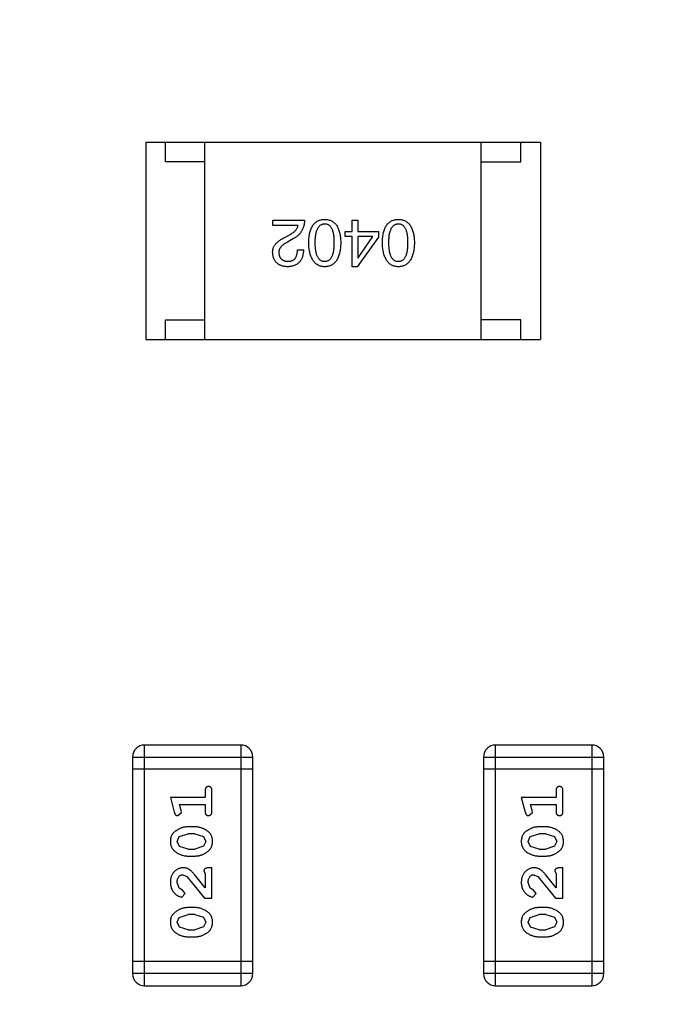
# Model space of a CAD drawing. Header units: inches. Extents: x 398 to 599, y 40 to 151.
# Tile 63 of 100: x 565.65 to 567.3, y 84.45 to 86.95. Entities that reach past the tile are written whole.
import ezdxf

# ---------------------------------------------------------------- set-up
doc = ezdxf.new("R2010")
doc.units = ezdxf.units.IN
doc.header["$LTSCALE"] = 1.21
doc.header["$MEASUREMENT"] = 0
doc.header["$PDMODE"] = 3
doc.header["$PDSIZE"] = 0.3125
doc.layers.get('0').update_dxf_attribs({"linetype": 'CONTINUOUS'})
doc.layers.get('Defpoints').update_dxf_attribs({"linetype": 'CONTINUOUS'})
doc.layers.add('DIM', color=3, linetype='CONTINUOUS')
doc.styles.get("Standard").update_dxf_attribs({"font": 'txt', "width": 0.8})
doc.dimstyles.get("Standard").update_dxf_attribs({"dimtxt": 0.15625, "dimasz": 0.1875, "dimexe": 0.125, "dimexo": 0.0625, "dimgap": 0.09, "dimtad": 0, "dimtih": 1, "dimtoh": 1, "dimzin": 4, "dimdsep": 46, "dimtxsty": 'Standard', "dimblk": '_FILLED', "dimblk1": '_FILLED', "dimblk2": '_FILLED', "dimcen": 0.09, "dimazin": 1, "dimtp": 0.01, "dimtm": 0.01, "dimtfac": 1, "dimtofl": 0, "dimtmove": 0, "dimatfit": 3, "dimldrblk": '_FILLED', "dimfxl": 1, "dimtolj": 1, "dimtzin": 4, "dimarcsym": 0})

# ---------------------------------------------------------------- blocks, each defined once
blk = doc.blocks.new('_FILLED')
at = {"color": 0, "linetype": 'ByBlock'}
blk.add_solid([(0, 0), (-1, 0.1667), (-1, -0.1667)], dxfattribs=at)
blk = doc.blocks.new('*D71')
at = {"layer": 'Defpoints', "color": 0}
for p in [(570.261, 87.005), (553.751, 68.4022), (553.751, 64.8591)]:
    blk.add_point(p, dxfattribs=at)
at = {"layer": 'DIM', "color": 0, "lineweight": -2}
for p, q in [((570.261, 86.9425), (570.261, 64.7341)), ((553.751, 68.3397), (553.751, 64.7341)), ((555.751, 64.8591), (559.2494, 64.8591)), ((568.261, 64.8591), (564.7627, 64.8591))]:
    blk.add_line(p, q, dxfattribs=at)
at = {"layer": 'DIM', "color": 0, "lineweight": -2, "xscale": 2, "yscale": 2, "zscale": 2, "rotation": 180}
blk.add_blockref('_FILLED', (553.751, 64.8591), dxfattribs=at)
at = {"layer": 'DIM', "color": 0, "lineweight": -2, "xscale": 2, "yscale": 2, "zscale": 2}
blk.add_blockref('_FILLED', (570.261, 64.8591), dxfattribs=at)
at = {"layer": 'DIM', "color": 0, "insert": (562.006, 64.8591), "char_height": 2, "attachment_point": 5}
blk.add_mtext('\\A1;16.51', dxfattribs=at)

msp = doc.modelspace()

# ---------------------------------------------------------------- linework, layer by layer
at = {"color": 7, "linetype": 'Continuous'}
for p, q in [((565.9681, 86.6372), (565.9681, 86.1372)), ((565.9681, 86.6372), (566.9681, 86.6372)), ((566.0181, 86.5872), (566.0181, 86.6372)), ((566.1181, 86.1372), (566.1181, 86.6372)), ((566.8181, 86.1372), (566.8181, 86.6372)), ((566.9181, 86.5872), (566.9181, 86.6372)), ((566.9681, 86.6372), (566.9681, 86.1372)), ((566.1181, 86.5872), (566.0181, 86.5872)), ((566.8181, 86.5872), (566.9181, 86.5872)), ((566.2896, 86.4258), (566.2896, 86.4395)), ((566.2896, 86.4395), (566.3702, 86.4395)), ((566.4912, 86.4107), (566.4912, 86.4395)), ((566.4912, 86.4395), (566.5056, 86.4395)), ((566.5056, 86.4395), (566.5056, 86.4107)), ((566.3538, 86.4258), (566.2896, 86.4258)), ((566.3217, 86.3962), (566.3341, 86.4035)), ((566.3427, 86.393), (566.3269, 86.3838)), ((566.4735, 86.3982), (566.4735, 86.4107)), ((566.4735, 86.4107), (566.4912, 86.4107)), ((566.4912, 86.3982), (566.4735, 86.3982)), ((566.4912, 86.3215), (566.4912, 86.3982)), ((566.5574, 86.3962), (566.5036, 86.3215)), ((566.5056, 86.4107), (566.5574, 86.4107)), ((566.5056, 86.3982), (566.5056, 86.3444)), ((566.5436, 86.3982), (566.5056, 86.3982)), ((566.5062, 86.3444), (566.5436, 86.3982)), ((566.5574, 86.4107), (566.5574, 86.3962)), ((566.3525, 86.3641), (566.3676, 86.3641)), ((566.5056, 86.3444), (566.5062, 86.3444)), ((566.5036, 86.3215), (566.4912, 86.3215)), ((566.0181, 86.1372), (566.0181, 86.1872)), ((566.0181, 86.1872), (566.1181, 86.1872)), ((566.9181, 86.1872), (566.8181, 86.1872)), ((566.9181, 86.1372), (566.9181, 86.1872)), ((565.9681, 86.1372), (566.9681, 86.1372)), ((565.9651, 84.5005), (565.9651, 85.1101)), ((566.2089, 85.1101), (565.9651, 85.1101)), ((566.2089, 85.1101), (566.2089, 84.5005)), ((566.8541, 84.5005), (566.8541, 85.1101)), ((567.0979, 85.1101), (566.8541, 85.1101)), ((567.0979, 85.1101), (567.0979, 84.5005)), ((565.9346, 85.0796), (565.9346, 84.531)), ((565.9346, 85.0796), (566.2394, 85.0796)), ((566.2394, 84.531), (566.2394, 85.0796)), ((566.8236, 85.0796), (566.8236, 84.531)), ((566.8236, 85.0796), (567.1284, 85.0796)), ((567.1284, 84.531), (567.1284, 85.0796)), ((566.2394, 85.0491), (565.9346, 85.0491)), ((567.1284, 85.0491), (566.8236, 85.0491)), ((566.1185, 84.9941), (566.1185, 84.9768)), ((566.1358, 84.9422), (566.1358, 84.9941)), ((567.0075, 84.9941), (567.0075, 84.9768)), ((567.0248, 84.9422), (567.0248, 84.9941)), ((566.0304, 84.9768), (566.0403, 84.9402)), ((566.1185, 84.9768), (566.0304, 84.9768)), ((566.9194, 84.9768), (566.9293, 84.9402)), ((567.0075, 84.9768), (566.9194, 84.9768)), ((566.0577, 84.9445), (566.0535, 84.9595)), ((566.0535, 84.9595), (566.1185, 84.9595)), ((566.0587, 84.9391), (566.0577, 84.9445)), ((566.1185, 84.9595), (566.1185, 84.9422)), ((566.9467, 84.9445), (566.9425, 84.9595)), ((566.9425, 84.9595), (567.0075, 84.9595)), ((566.9477, 84.9391), (566.9467, 84.9445)), ((567.0075, 84.9595), (567.0075, 84.9422)), ((566.0494, 84.9312), (566.0587, 84.9391)), ((566.9384, 84.9312), (566.9477, 84.9391)), ((566.0927, 84.9028), (566.075, 84.9028)), ((566.9817, 84.9028), (566.964, 84.9028)), ((566.0477, 84.8658), (566.053, 84.878)), ((566.0535, 84.8535), (566.0477, 84.8658)), ((566.053, 84.878), (566.0753, 84.8855)), ((566.0925, 84.8855), (566.0753, 84.8855)), ((566.0925, 84.8855), (566.1143, 84.8783)), ((566.1143, 84.8783), (566.1201, 84.866)), ((566.1201, 84.866), (566.1148, 84.8539)), ((566.9367, 84.8658), (566.942, 84.878)), ((566.9425, 84.8535), (566.9367, 84.8658)), ((566.942, 84.878), (566.9643, 84.8855)), ((566.9815, 84.8855), (566.9643, 84.8855)), ((566.9815, 84.8855), (567.0033, 84.8783)), ((567.0033, 84.8783), (567.0091, 84.866)), ((567.0091, 84.866), (567.0038, 84.8539)), ((566.0753, 84.8462), (566.0535, 84.8535)), ((566.0753, 84.8462), (566.0925, 84.8462)), ((566.1148, 84.8539), (566.0925, 84.8462)), ((566.9643, 84.8462), (566.9425, 84.8535)), ((566.9643, 84.8462), (566.9815, 84.8462)), ((567.0038, 84.8539), (566.9815, 84.8462)), ((566.075, 84.8289), (566.0927, 84.8289)), ((566.964, 84.8289), (566.9817, 84.8289)), ((566.1358, 84.799), (566.1279, 84.799)), ((566.1358, 84.7219), (566.1358, 84.799)), ((567.0248, 84.799), (567.0169, 84.799)), ((567.0248, 84.7219), (567.0248, 84.799)), ((566.0622, 84.7817), (566.0719, 84.7769)), ((566.0719, 84.7769), (566.1169, 84.7219)), ((566.1185, 84.7487), (566.0914, 84.7823)), ((566.1153, 84.7904), (566.1185, 84.7849)), ((566.1185, 84.7849), (566.1185, 84.7487)), ((566.9512, 84.7817), (566.9609, 84.7769)), ((566.9609, 84.7769), (567.0059, 84.7219)), ((567.0075, 84.7487), (566.9804, 84.7823)), ((567.0043, 84.7904), (567.0075, 84.7849)), ((567.0075, 84.7849), (567.0075, 84.7487)), ((566.0531, 84.7473), (566.0477, 84.7622)), ((566.0616, 84.7424), (566.0531, 84.7473)), ((566.0681, 84.7339), (566.0616, 84.7424)), ((566.9421, 84.7473), (566.9367, 84.7622)), ((566.9506, 84.7424), (566.9421, 84.7473)), ((566.9571, 84.7339), (566.9506, 84.7424)), ((566.0597, 84.7251), (566.0681, 84.7339)), ((566.1169, 84.7219), (566.1358, 84.7219)), ((566.9487, 84.7251), (566.9571, 84.7339)), ((567.0059, 84.7219), (567.0248, 84.7219)), ((566.0927, 84.6983), (566.075, 84.6983)), ((566.9817, 84.6983), (566.964, 84.6983)), ((566.0477, 84.6613), (566.053, 84.6735)), ((566.053, 84.6735), (566.0753, 84.681)), ((566.0925, 84.681), (566.0753, 84.681)), ((566.0925, 84.681), (566.1143, 84.6738)), ((566.1143, 84.6738), (566.1201, 84.6615)), ((566.9367, 84.6613), (566.942, 84.6735)), ((566.942, 84.6735), (566.9643, 84.681)), ((566.9815, 84.681), (566.9643, 84.681)), ((566.9815, 84.681), (567.0033, 84.6738)), ((567.0033, 84.6738), (567.0091, 84.6615)), ((566.0535, 84.649), (566.0477, 84.6613)), ((566.0753, 84.6417), (566.0535, 84.649)), ((566.0753, 84.6417), (566.0925, 84.6417)), ((566.1148, 84.6493), (566.0925, 84.6417)), ((566.1201, 84.6615), (566.1148, 84.6493)), ((566.9425, 84.649), (566.9367, 84.6613)), ((566.9643, 84.6417), (566.9425, 84.649)), ((566.9643, 84.6417), (566.9815, 84.6417)), ((567.0038, 84.6493), (566.9815, 84.6417)), ((567.0091, 84.6615), (567.0038, 84.6493)), ((566.075, 84.6244), (566.0927, 84.6244)), ((566.964, 84.6244), (566.9817, 84.6244)), ((566.2394, 84.5615), (565.9346, 84.5615)), ((567.1284, 84.5615), (566.8236, 84.5615)), ((566.2394, 84.531), (565.9346, 84.531)), ((567.1284, 84.531), (566.8236, 84.531)), ((565.9651, 84.5005), (566.2089, 84.5005)), ((566.8541, 84.5005), (567.0979, 84.5005))]:
    msp.add_line(p, q, dxfattribs=at)
for centre, radius, start, end in [((553.751, 92.925), 23, 281.22586, 258.77532), ((553.751, 92.925), 22.75, 294.44334, 241.13427), ((565.9651, 85.0796), 0.0305, 90, 180), ((566.2089, 85.0796), 0.0305, 0, 90), ((566.8541, 85.0796), 0.0305, 90, 180), ((567.0979, 85.0796), 0.0305, 0, 90), ((565.9651, 84.531), 0.0305, 180, 270), ((566.2089, 84.531), 0.0305, 270, 0), ((566.8541, 84.531), 0.0305, 180, 270), ((567.0979, 84.531), 0.0305, 270, 0)]:
    msp.add_arc(centre, radius, start, end, dxfattribs=at)
for points, knots in [([(566.3702, 86.4395), (566.3702, 86.4382), (566.3701, 86.4356), (566.3697, 86.4318), (566.3691, 86.4281), (566.3683, 86.4246), (566.3673, 86.4212), (566.3661, 86.4179), (566.3647, 86.4148), (566.363, 86.4118), (566.3612, 86.4089), (566.3592, 86.4062), (566.3569, 86.4037), (566.3545, 86.4013), (566.3518, 86.3989), (566.349, 86.3968), (566.3459, 86.3948), (566.3438, 86.3936), (566.3427, 86.393)], [0, 0, 0, 0, 0.069512, 0.136307, 0.201431, 0.265186, 0.327322, 0.388242, 0.448098, 0.507757, 0.566952, 0.626243, 0.686026, 0.745963, 0.807549, 0.869906, 0.934172, 1, 1, 1, 1]), ([(566.3808, 86.3825), (566.3809, 86.3848), (566.3811, 86.3894), (566.3817, 86.396), (566.3826, 86.4022), (566.3838, 86.4079), (566.3853, 86.4132), (566.3871, 86.4181), (566.3892, 86.4225), (566.3915, 86.4264), (566.3943, 86.4299), (566.3973, 86.4329), (566.4006, 86.4355), (566.4042, 86.4376), (566.4081, 86.4393), (566.4123, 86.4405), (566.4168, 86.4413), (566.4199, 86.4414), (566.4215, 86.4415)], [0, 0, 0, 0, 0.08769, 0.170218, 0.24749, 0.319818, 0.387758, 0.451391, 0.511445, 0.568185, 0.622681, 0.67526, 0.726746, 0.778428, 0.830764, 0.884397, 0.940866, 1, 1, 1, 1]), ([(566.4215, 86.4415), (566.4231, 86.4414), (566.4262, 86.4413), (566.4307, 86.4405), (566.4349, 86.4393), (566.4388, 86.4376), (566.4424, 86.4355), (566.4457, 86.4329), (566.4488, 86.4299), (566.4514, 86.4264), (566.4539, 86.4225), (566.4559, 86.4181), (566.4577, 86.4132), (566.4592, 86.4079), (566.4604, 86.4022), (566.4613, 86.396), (566.4619, 86.3894), (566.4621, 86.3848), (566.4622, 86.3825)], [0, 0, 0, 0, 0.059135, 0.115606, 0.169241, 0.221578, 0.273261, 0.324749, 0.377329, 0.431642, 0.488541, 0.548597, 0.612232, 0.680174, 0.752504, 0.829777, 0.912307, 1, 1, 1, 1]), ([(566.5674, 86.3825), (566.5674, 86.3848), (566.5676, 86.3894), (566.5682, 86.396), (566.5691, 86.4022), (566.5703, 86.4079), (566.5718, 86.4132), (566.5736, 86.4181), (566.5757, 86.4225), (566.5781, 86.4264), (566.5808, 86.4299), (566.5838, 86.4329), (566.5871, 86.4355), (566.5907, 86.4376), (566.5946, 86.4393), (566.5988, 86.4405), (566.6033, 86.4413), (566.6064, 86.4414), (566.608, 86.4415)], [0, 0, 0, 0, 0.08769, 0.170218, 0.24749, 0.319818, 0.387758, 0.451391, 0.511445, 0.568185, 0.622681, 0.67526, 0.726746, 0.778428, 0.830764, 0.884397, 0.940866, 1, 1, 1, 1]), ([(566.608, 86.4415), (566.6096, 86.4414), (566.6127, 86.4413), (566.6172, 86.4405), (566.6214, 86.4393), (566.6253, 86.4376), (566.629, 86.4355), (566.6323, 86.4329), (566.6353, 86.4299), (566.6379, 86.4264), (566.6404, 86.4225), (566.6424, 86.4181), (566.6442, 86.4132), (566.6457, 86.4079), (566.6469, 86.4022), (566.6478, 86.396), (566.6484, 86.3894), (566.6486, 86.3848), (566.6487, 86.3825)], [0, 0, 0, 0, 0.059135, 0.115606, 0.169241, 0.221578, 0.273261, 0.324749, 0.377329, 0.431642, 0.488541, 0.548597, 0.612232, 0.680174, 0.752504, 0.829777, 0.912307, 1, 1, 1, 1]), ([(566.3341, 86.4035), (566.3355, 86.4043), (566.3383, 86.4058), (566.342, 86.4084), (566.3452, 86.4111), (566.3479, 86.4138), (566.3502, 86.4167), (566.3519, 86.4196), (566.3532, 86.4226), (566.3536, 86.4247), (566.3538, 86.4258)], [0, 0, 0, 0, 0.158292, 0.304606, 0.440272, 0.565336, 0.681745, 0.791834, 0.896966, 1, 1, 1, 1]), ([(566.4215, 86.4297), (566.4205, 86.4296), (566.4185, 86.4295), (566.4157, 86.4289), (566.413, 86.4279), (566.4106, 86.4265), (566.4083, 86.4248), (566.4063, 86.4227), (566.4044, 86.4203), (566.4027, 86.4175), (566.4013, 86.4144), (566.4, 86.4109), (566.3989, 86.407), (566.3981, 86.4028), (566.3974, 86.3982), (566.3969, 86.3933), (566.3966, 86.388), (566.3966, 86.3844), (566.3966, 86.3825)], [0, 0, 0, 0, 0.050879, 0.099377, 0.146973, 0.193618, 0.240619, 0.289461, 0.34047, 0.395283, 0.453059, 0.515633, 0.582666, 0.655287, 0.732971, 0.815933, 0.905166, 1, 1, 1, 1]), ([(566.4458, 86.3825), (566.4457, 86.3844), (566.4457, 86.3881), (566.4454, 86.3934), (566.445, 86.3984), (566.4443, 86.403), (566.4434, 86.4073), (566.4425, 86.4112), (566.4412, 86.4147), (566.4398, 86.4178), (566.4382, 86.4206), (566.4364, 86.4231), (566.4344, 86.4251), (566.4322, 86.4268), (566.4298, 86.4281), (566.4272, 86.429), (566.4244, 86.4296), (566.4225, 86.4296), (566.4215, 86.4297)], [0, 0, 0, 0, 0.096457, 0.187288, 0.27178, 0.350132, 0.423455, 0.491343, 0.554037, 0.612253, 0.666313, 0.717038, 0.764921, 0.811214, 0.856775, 0.902988, 0.950234, 1, 1, 1, 1]), ([(566.608, 86.4297), (566.607, 86.4296), (566.6051, 86.4295), (566.6022, 86.4289), (566.5995, 86.4279), (566.5971, 86.4265), (566.5948, 86.4248), (566.5928, 86.4227), (566.5909, 86.4203), (566.5892, 86.4175), (566.5878, 86.4144), (566.5865, 86.4109), (566.5855, 86.407), (566.5846, 86.4028), (566.5839, 86.3982), (566.5834, 86.3933), (566.5832, 86.388), (566.5831, 86.3844), (566.5831, 86.3825)], [0, 0, 0, 0, 0.050879, 0.099377, 0.146973, 0.193618, 0.240619, 0.289461, 0.34047, 0.395283, 0.453059, 0.515633, 0.582666, 0.655287, 0.732971, 0.815933, 0.905166, 1, 1, 1, 1]), ([(566.6323, 86.3825), (566.6323, 86.3844), (566.6322, 86.3881), (566.6319, 86.3934), (566.6315, 86.3984), (566.6308, 86.403), (566.63, 86.4073), (566.629, 86.4112), (566.6277, 86.4147), (566.6263, 86.4178), (566.6247, 86.4206), (566.6229, 86.4231), (566.6209, 86.4251), (566.6187, 86.4268), (566.6163, 86.4281), (566.6137, 86.429), (566.6109, 86.4296), (566.609, 86.4296), (566.608, 86.4297)], [0, 0, 0, 0, 0.096457, 0.187288, 0.27178, 0.350132, 0.423455, 0.491343, 0.554037, 0.612253, 0.666313, 0.717038, 0.764921, 0.811214, 0.856775, 0.902988, 0.950234, 1, 1, 1, 1]), ([(566.2896, 86.3569), (566.2895, 86.3579), (566.2895, 86.3599), (566.2897, 86.3628), (566.2902, 86.3657), (566.291, 86.3685), (566.2921, 86.3712), (566.2934, 86.3738), (566.295, 86.3764), (566.2969, 86.3789), (566.2991, 86.3813), (566.3015, 86.3837), (566.3042, 86.386), (566.3072, 86.3882), (566.3104, 86.3903), (566.3139, 86.3924), (566.3177, 86.3944), (566.3203, 86.3956), (566.3217, 86.3962)], [0, 0, 0, 0, 0.055083, 0.109453, 0.162685, 0.21614, 0.26961, 0.324284, 0.380202, 0.437433, 0.497084, 0.559152, 0.624288, 0.692446, 0.763862, 0.838743, 0.917269, 1, 1, 1, 1]), ([(566.3269, 86.3838), (566.326, 86.3833), (566.3242, 86.3823), (566.3216, 86.3808), (566.3192, 86.3793), (566.317, 86.3777), (566.315, 86.3761), (566.3131, 86.3744), (566.3115, 86.3728), (566.3101, 86.371), (566.3088, 86.3693), (566.3077, 86.3675), (566.3068, 86.3657), (566.3061, 86.3639), (566.3056, 86.362), (566.3053, 86.3601), (566.3052, 86.3582), (566.3053, 86.3569), (566.3053, 86.3562)], [0, 0, 0, 0, 0.084365, 0.165386, 0.24176, 0.314729, 0.38433, 0.449952, 0.513164, 0.5734, 0.630824, 0.68644, 0.740136, 0.792605, 0.844515, 0.896112, 0.947763, 1, 1, 1, 1]), ([(566.3676, 86.3641), (566.3675, 86.3624), (566.3674, 86.3592), (566.3669, 86.3545), (566.366, 86.3501), (566.3649, 86.346), (566.3634, 86.3422), (566.3616, 86.3388), (566.3595, 86.3356), (566.3571, 86.3328), (566.3544, 86.3302), (566.3514, 86.328), (566.3481, 86.3261), (566.3444, 86.3246), (566.3405, 86.3233), (566.3362, 86.3224), (566.3317, 86.3217), (566.3286, 86.3216), (566.3269, 86.3215)], [0, 0, 0, 0, 0.074935, 0.145873, 0.212498, 0.27598, 0.33603, 0.394042, 0.450372, 0.505546, 0.560812, 0.616481, 0.673265, 0.732328, 0.7938, 0.858943, 0.92718, 1, 1, 1, 1]), ([(566.3289, 86.3353), (566.3298, 86.3353), (566.3316, 86.3353), (566.3343, 86.3357), (566.3367, 86.3362), (566.339, 86.337), (566.3411, 86.338), (566.343, 86.3393), (566.3448, 86.3407), (566.3463, 86.3425), (566.3477, 86.3444), (566.349, 86.3465), (566.3499, 86.3489), (566.3508, 86.3515), (566.3515, 86.3544), (566.352, 86.3574), (566.3524, 86.3607), (566.3525, 86.3629), (566.3525, 86.3641)], [0, 0, 0, 0, 0.065945, 0.127767, 0.186553, 0.242898, 0.297728, 0.351599, 0.404854, 0.459191, 0.515338, 0.573322, 0.634405, 0.698538, 0.767039, 0.84022, 0.917406, 1, 1, 1, 1]), ([(566.4215, 86.3215), (566.4199, 86.3216), (566.4169, 86.3218), (566.4124, 86.3226), (566.4083, 86.324), (566.4044, 86.3257), (566.4008, 86.3279), (566.3976, 86.3306), (566.3946, 86.3338), (566.3919, 86.3374), (566.3895, 86.3415), (566.3874, 86.346), (566.3856, 86.351), (566.384, 86.3564), (566.3828, 86.3623), (566.3818, 86.3686), (566.3812, 86.3754), (566.381, 86.3801), (566.3808, 86.3825)], [0, 0, 0, 0, 0.057415, 0.112361, 0.16496, 0.216437, 0.267441, 0.318839, 0.371478, 0.426325, 0.483626, 0.544235, 0.608673, 0.677374, 0.750405, 0.828394, 0.911525, 1, 1, 1, 1]), ([(566.3966, 86.3825), (566.3966, 86.3806), (566.3966, 86.3769), (566.3969, 86.3715), (566.3974, 86.3665), (566.3981, 86.3619), (566.3989, 86.3577), (566.4, 86.3538), (566.4013, 86.3503), (566.4027, 86.3471), (566.4044, 86.3443), (566.4062, 86.3419), (566.4083, 86.3398), (566.4105, 86.3381), (566.413, 86.3368), (566.4157, 86.3359), (566.4185, 86.3354), (566.4205, 86.3353), (566.4215, 86.3353)], [0, 0, 0, 0, 0.095719, 0.185854, 0.269738, 0.347952, 0.420315, 0.487894, 0.550245, 0.608186, 0.662454, 0.713283, 0.761375, 0.808209, 0.854301, 0.901312, 0.949396, 1, 1, 1, 1]), ([(566.4215, 86.3353), (566.4225, 86.3353), (566.4244, 86.3354), (566.4272, 86.3359), (566.4298, 86.3368), (566.4322, 86.3382), (566.4344, 86.3398), (566.4364, 86.3419), (566.4382, 86.3443), (566.4398, 86.3471), (566.4412, 86.3503), (566.4425, 86.3538), (566.4434, 86.3577), (566.4443, 86.3619), (566.445, 86.3665), (566.4454, 86.3715), (566.4457, 86.3769), (566.4457, 86.3806), (566.4458, 86.3825)], [0, 0, 0, 0, 0.049764, 0.097007, 0.143217, 0.188577, 0.235116, 0.282997, 0.333719, 0.387776, 0.445989, 0.508679, 0.576563, 0.649481, 0.728235, 0.812722, 0.903548, 1, 1, 1, 1]), ([(566.4622, 86.3825), (566.4621, 86.38), (566.4619, 86.3753), (566.4613, 86.3685), (566.4604, 86.3621), (566.4592, 86.3562), (566.4577, 86.3507), (566.4559, 86.3457), (566.4538, 86.3412), (566.4514, 86.3371), (566.4488, 86.3335), (566.4458, 86.3303), (566.4424, 86.3277), (566.4388, 86.3255), (566.4349, 86.3238), (566.4307, 86.3225), (566.4262, 86.3217), (566.4231, 86.3216), (566.4215, 86.3215)], [0, 0, 0, 0, 0.088823, 0.172287, 0.250296, 0.323438, 0.392244, 0.456221, 0.516635, 0.573871, 0.628, 0.680335, 0.731489, 0.782557, 0.834044, 0.886738, 0.942089, 1, 1, 1, 1]), ([(566.608, 86.3215), (566.6065, 86.3216), (566.6034, 86.3218), (566.599, 86.3226), (566.5948, 86.324), (566.5909, 86.3257), (566.5874, 86.3279), (566.5841, 86.3306), (566.5811, 86.3338), (566.5784, 86.3374), (566.576, 86.3415), (566.5739, 86.346), (566.5721, 86.351), (566.5706, 86.3564), (566.5693, 86.3623), (566.5684, 86.3686), (566.5677, 86.3754), (566.5675, 86.3801), (566.5674, 86.3825)], [0, 0, 0, 0, 0.057415, 0.112361, 0.16496, 0.216437, 0.267441, 0.318839, 0.371478, 0.426325, 0.483626, 0.544235, 0.608673, 0.677374, 0.750405, 0.828394, 0.911525, 1, 1, 1, 1]), ([(566.5831, 86.3825), (566.5831, 86.3806), (566.5832, 86.3769), (566.5834, 86.3715), (566.5839, 86.3665), (566.5846, 86.3619), (566.5855, 86.3577), (566.5865, 86.3538), (566.5878, 86.3503), (566.5892, 86.3471), (566.5909, 86.3443), (566.5928, 86.3419), (566.5948, 86.3398), (566.5971, 86.3381), (566.5995, 86.3368), (566.6022, 86.3359), (566.6051, 86.3354), (566.607, 86.3353), (566.608, 86.3353)], [0, 0, 0, 0, 0.095719, 0.185854, 0.269738, 0.347952, 0.420315, 0.487894, 0.550245, 0.608186, 0.662454, 0.713283, 0.761375, 0.808209, 0.854301, 0.901312, 0.949396, 1, 1, 1, 1]), ([(566.608, 86.3353), (566.609, 86.3353), (566.6109, 86.3354), (566.6137, 86.3359), (566.6163, 86.3368), (566.6187, 86.3382), (566.6209, 86.3398), (566.6229, 86.3419), (566.6247, 86.3443), (566.6263, 86.3471), (566.6277, 86.3503), (566.629, 86.3538), (566.63, 86.3577), (566.6309, 86.3619), (566.6315, 86.3665), (566.6319, 86.3715), (566.6322, 86.3769), (566.6323, 86.3806), (566.6323, 86.3825)], [0, 0, 0, 0, 0.049764, 0.097007, 0.143217, 0.188577, 0.235116, 0.282997, 0.333719, 0.387776, 0.445989, 0.508679, 0.576563, 0.649481, 0.728235, 0.812722, 0.903548, 1, 1, 1, 1]), ([(566.6487, 86.3825), (566.6486, 86.38), (566.6484, 86.3753), (566.6478, 86.3685), (566.6469, 86.3621), (566.6457, 86.3562), (566.6443, 86.3507), (566.6424, 86.3457), (566.6404, 86.3412), (566.638, 86.3371), (566.6353, 86.3335), (566.6323, 86.3303), (566.629, 86.3277), (566.6254, 86.3255), (566.6214, 86.3238), (566.6172, 86.3225), (566.6127, 86.3217), (566.6096, 86.3216), (566.608, 86.3215)], [0, 0, 0, 0, 0.088823, 0.172287, 0.250296, 0.323438, 0.392244, 0.456221, 0.516635, 0.573871, 0.628, 0.680335, 0.731489, 0.782557, 0.834044, 0.886738, 0.942089, 1, 1, 1, 1]), ([(566.3269, 86.3215), (566.3255, 86.3216), (566.3227, 86.3218), (566.3187, 86.3224), (566.3149, 86.3233), (566.3113, 86.3244), (566.3081, 86.3257), (566.3051, 86.3273), (566.3023, 86.3292), (566.2998, 86.3313), (566.2976, 86.3336), (566.2957, 86.3362), (566.294, 86.3391), (566.2926, 86.3422), (566.2914, 86.3455), (566.2905, 86.3491), (566.2899, 86.3529), (566.2897, 86.3555), (566.2896, 86.3569)], [0, 0, 0, 0, 0.074847, 0.14558, 0.212628, 0.276599, 0.337792, 0.396608, 0.453638, 0.509854, 0.565589, 0.621545, 0.678777, 0.737222, 0.798388, 0.862259, 0.929312, 1, 1, 1, 1]), ([(566.3053, 86.3562), (566.3054, 86.3554), (566.3055, 86.3538), (566.3059, 86.3515), (566.3065, 86.3493), (566.3072, 86.3473), (566.3081, 86.3455), (566.3092, 86.3437), (566.3104, 86.3422), (566.3118, 86.3408), (566.3134, 86.3396), (566.3151, 86.3385), (566.317, 86.3376), (566.3191, 86.3368), (566.3213, 86.3362), (566.3237, 86.3357), (566.3262, 86.3354), (566.328, 86.3353), (566.3289, 86.3353)], [0, 0, 0, 0, 0.069456, 0.136175, 0.198596, 0.258993, 0.316838, 0.37342, 0.428889, 0.48454, 0.540119, 0.597644, 0.65702, 0.718534, 0.783117, 0.851564, 0.923888, 1, 1, 1, 1]), ([(566.1271, 85.0051), (566.1265, 85.0051), (566.1253, 85.005), (566.1237, 85.0045), (566.1222, 85.0037), (566.1208, 85.0025), (566.1198, 85.0009), (566.119, 84.999), (566.1185, 84.9967), (566.1185, 84.995), (566.1185, 84.9941)], [0, 0, 0, 0, 0.11517, 0.223509, 0.328254, 0.438012, 0.553651, 0.682263, 0.830856, 1, 1, 1, 1]), ([(566.1358, 84.9941), (566.1358, 84.995), (566.1357, 84.9967), (566.1353, 84.999), (566.1345, 85.001), (566.1334, 85.0025), (566.1321, 85.0037), (566.1306, 85.0045), (566.1289, 85.005), (566.1277, 85.0051), (566.1271, 85.0051)], [0, 0, 0, 0, 0.169012, 0.317488, 0.445429, 0.560977, 0.67065, 0.776666, 0.88492, 1, 1, 1, 1]), ([(567.0161, 85.0051), (567.0155, 85.0051), (567.0143, 85.005), (567.0127, 85.0045), (567.0112, 85.0037), (567.0098, 85.0025), (567.0088, 85.0009), (567.008, 84.999), (567.0075, 84.9967), (567.0075, 84.995), (567.0075, 84.9941)], [0, 0, 0, 0, 0.11517, 0.223509, 0.328254, 0.438012, 0.553651, 0.682263, 0.830856, 1, 1, 1, 1]), ([(567.0248, 84.9941), (567.0248, 84.995), (567.0247, 84.9967), (567.0243, 84.999), (567.0235, 85.001), (567.0224, 85.0025), (567.0211, 85.0037), (567.0196, 85.0045), (567.0179, 85.005), (567.0167, 85.0051), (567.0161, 85.0051)], [0, 0, 0, 0, 0.169012, 0.317488, 0.445429, 0.560977, 0.67065, 0.776666, 0.88492, 1, 1, 1, 1]), ([(566.0403, 84.9402), (566.0405, 84.9394), (566.041, 84.9378), (566.0418, 84.9357), (566.0428, 84.9341), (566.0438, 84.9329), (566.045, 84.9321), (566.0463, 84.9316), (566.0478, 84.9312), (566.0489, 84.9312), (566.0494, 84.9312)], [0, 0, 0, 0, 0.187321, 0.344927, 0.475328, 0.579604, 0.674244, 0.773631, 0.882025, 1, 1, 1, 1]), ([(566.1185, 84.9422), (566.1185, 84.9413), (566.1185, 84.9396), (566.119, 84.9373), (566.1198, 84.9353), (566.1208, 84.9337), (566.1222, 84.9326), (566.1237, 84.9318), (566.1253, 84.9313), (566.1265, 84.9312), (566.1271, 84.9312)], [0, 0, 0, 0, 0.169102, 0.317658, 0.446239, 0.563118, 0.671828, 0.776546, 0.884858, 1, 1, 1, 1]), ([(566.1271, 84.9312), (566.1277, 84.9312), (566.1289, 84.9313), (566.1306, 84.9318), (566.1321, 84.9326), (566.1335, 84.9337), (566.1345, 84.9353), (566.1353, 84.9373), (566.1357, 84.9396), (566.1358, 84.9413), (566.1358, 84.9422)], [0, 0, 0, 0, 0.115051, 0.223278, 0.329269, 0.437893, 0.554681, 0.682591, 0.83103, 1, 1, 1, 1]), ([(566.9293, 84.9402), (566.9295, 84.9394), (566.93, 84.9378), (566.9308, 84.9357), (566.9318, 84.9341), (566.9328, 84.9329), (566.934, 84.9321), (566.9353, 84.9316), (566.9368, 84.9312), (566.9379, 84.9312), (566.9384, 84.9312)], [0, 0, 0, 0, 0.187321, 0.344927, 0.475328, 0.579604, 0.674244, 0.773631, 0.882025, 1, 1, 1, 1]), ([(567.0075, 84.9422), (567.0075, 84.9413), (567.0075, 84.9396), (567.008, 84.9373), (567.0088, 84.9353), (567.0098, 84.9337), (567.0112, 84.9326), (567.0127, 84.9318), (567.0143, 84.9313), (567.0155, 84.9312), (567.0161, 84.9312)], [0, 0, 0, 0, 0.169102, 0.317658, 0.446239, 0.563118, 0.671828, 0.776546, 0.884858, 1, 1, 1, 1]), ([(567.0161, 84.9312), (567.0167, 84.9312), (567.0179, 84.9313), (567.0196, 84.9318), (567.0211, 84.9326), (567.0225, 84.9337), (567.0235, 84.9353), (567.0243, 84.9373), (567.0247, 84.9396), (567.0248, 84.9413), (567.0248, 84.9422)], [0, 0, 0, 0, 0.115051, 0.223278, 0.329269, 0.437893, 0.554681, 0.682591, 0.83103, 1, 1, 1, 1]), ([(566.075, 84.9028), (566.0739, 84.9028), (566.0718, 84.9028), (566.0686, 84.9025), (566.0655, 84.902), (566.0623, 84.9013), (566.0593, 84.9004), (566.0563, 84.8993), (566.0533, 84.898), (566.0504, 84.8965), (566.0477, 84.8949), (566.0452, 84.8932), (566.0428, 84.8916), (566.0407, 84.8899), (566.0389, 84.8882), (566.0372, 84.8865), (566.0358, 84.8848), (566.0342, 84.8824), (566.0326, 84.8792), (566.0313, 84.875), (566.0305, 84.8705), (566.0304, 84.8673), (566.0304, 84.8657)], [0, 0, 0, 0, 0.049855, 0.099516, 0.148482, 0.19758, 0.246804, 0.296268, 0.346517, 0.397047, 0.446826, 0.49336, 0.537801, 0.579207, 0.617974, 0.654833, 0.689171, 0.722088, 0.786392, 0.853518, 0.924186, 1, 1, 1, 1]), ([(566.1374, 84.8659), (566.1373, 84.8674), (566.1372, 84.8702), (566.1365, 84.8743), (566.1354, 84.8781), (566.1338, 84.8817), (566.1318, 84.885), (566.1293, 84.8881), (566.1263, 84.8909), (566.1229, 84.8933), (566.1193, 84.8955), (566.1157, 84.8975), (566.112, 84.8991), (566.1082, 84.9005), (566.1044, 84.9015), (566.1005, 84.9023), (566.0967, 84.9028), (566.094, 84.9028), (566.0927, 84.9028)], [0, 0, 0, 0, 0.067217, 0.131051, 0.19272, 0.252824, 0.312745, 0.373449, 0.436041, 0.501494, 0.567761, 0.632087, 0.695096, 0.757109, 0.817993, 0.878657, 0.939311, 1, 1, 1, 1]), ([(566.964, 84.9028), (566.9629, 84.9028), (566.9608, 84.9028), (566.9576, 84.9025), (566.9545, 84.902), (566.9513, 84.9013), (566.9483, 84.9004), (566.9453, 84.8993), (566.9423, 84.898), (566.9394, 84.8965), (566.9367, 84.8949), (566.9342, 84.8932), (566.9318, 84.8916), (566.9297, 84.8899), (566.9279, 84.8882), (566.9262, 84.8865), (566.9248, 84.8848), (566.9232, 84.8824), (566.9216, 84.8792), (566.9203, 84.875), (566.9195, 84.8705), (566.9194, 84.8673), (566.9194, 84.8657)], [0, 0, 0, 0, 0.049855, 0.099516, 0.148482, 0.19758, 0.246804, 0.296268, 0.346517, 0.397047, 0.446826, 0.49336, 0.537801, 0.579207, 0.617974, 0.654833, 0.689171, 0.722088, 0.786392, 0.853518, 0.924186, 1, 1, 1, 1]), ([(567.0264, 84.8659), (567.0263, 84.8674), (567.0262, 84.8702), (567.0255, 84.8743), (567.0244, 84.8781), (567.0228, 84.8817), (567.0208, 84.885), (567.0183, 84.8881), (567.0153, 84.8909), (567.0119, 84.8933), (567.0083, 84.8955), (567.0047, 84.8975), (567.001, 84.8991), (566.9972, 84.9005), (566.9934, 84.9015), (566.9895, 84.9023), (566.9857, 84.9028), (566.983, 84.9028), (566.9817, 84.9028)], [0, 0, 0, 0, 0.067217, 0.131051, 0.19272, 0.252824, 0.312745, 0.373449, 0.436041, 0.501494, 0.567761, 0.632087, 0.695096, 0.757109, 0.817993, 0.878657, 0.939311, 1, 1, 1, 1]), ([(566.0304, 84.8657), (566.0304, 84.8643), (566.0305, 84.8615), (566.0312, 84.8574), (566.0323, 84.8535), (566.0339, 84.85), (566.036, 84.8467), (566.0385, 84.8436), (566.0415, 84.8408), (566.0448, 84.8384), (566.0484, 84.8362), (566.0521, 84.8342), (566.0558, 84.8326), (566.0596, 84.8313), (566.0634, 84.8302), (566.0672, 84.8295), (566.0711, 84.829), (566.0737, 84.8289), (566.075, 84.8289)], [0, 0, 0, 0, 0.06692, 0.130834, 0.19258, 0.252759, 0.312631, 0.373411, 0.436359, 0.501894, 0.568244, 0.632472, 0.69556, 0.757163, 0.818592, 0.878885, 0.939235, 1, 1, 1, 1]), ([(566.0927, 84.8289), (566.0938, 84.8289), (566.0959, 84.829), (566.0991, 84.8293), (566.1023, 84.8298), (566.1053, 84.8305), (566.1084, 84.8313), (566.1114, 84.8325), (566.1143, 84.8337), (566.1172, 84.8352), (566.12, 84.8368), (566.1225, 84.8384), (566.1248, 84.84), (566.1269, 84.8417), (566.1288, 84.8434), (566.1305, 84.8451), (566.1319, 84.8468), (566.1335, 84.8492), (566.1351, 84.8524), (566.1364, 84.8566), (566.1372, 84.8611), (566.1373, 84.8643), (566.1374, 84.8659)], [0, 0, 0, 0, 0.049886, 0.09882, 0.148132, 0.19689, 0.246038, 0.295176, 0.345305, 0.395692, 0.445312, 0.491875, 0.535813, 0.577009, 0.616081, 0.652689, 0.687585, 0.720206, 0.785062, 0.85223, 0.923759, 1, 1, 1, 1]), ([(566.9194, 84.8657), (566.9194, 84.8643), (566.9195, 84.8615), (566.9202, 84.8574), (566.9213, 84.8535), (566.9229, 84.85), (566.925, 84.8467), (566.9275, 84.8436), (566.9305, 84.8408), (566.9338, 84.8384), (566.9374, 84.8362), (566.9411, 84.8342), (566.9448, 84.8326), (566.9486, 84.8313), (566.9524, 84.8302), (566.9562, 84.8295), (566.9601, 84.829), (566.9627, 84.8289), (566.964, 84.8289)], [0, 0, 0, 0, 0.06692, 0.130834, 0.19258, 0.252759, 0.312631, 0.373411, 0.436359, 0.501894, 0.568244, 0.632472, 0.69556, 0.757163, 0.818592, 0.878885, 0.939235, 1, 1, 1, 1]), ([(566.9817, 84.8289), (566.9828, 84.8289), (566.9849, 84.829), (566.9881, 84.8293), (566.9913, 84.8298), (566.9943, 84.8305), (566.9974, 84.8313), (567.0004, 84.8325), (567.0033, 84.8337), (567.0062, 84.8352), (567.009, 84.8368), (567.0115, 84.8384), (567.0138, 84.84), (567.0159, 84.8417), (567.0178, 84.8434), (567.0195, 84.8451), (567.0209, 84.8468), (567.0225, 84.8492), (567.0241, 84.8524), (567.0254, 84.8566), (567.0262, 84.8611), (567.0263, 84.8643), (567.0264, 84.8659)], [0, 0, 0, 0, 0.049886, 0.09882, 0.148132, 0.19689, 0.246038, 0.295176, 0.345305, 0.395692, 0.445312, 0.491875, 0.535813, 0.577009, 0.616081, 0.652689, 0.687585, 0.720206, 0.785062, 0.85223, 0.923759, 1, 1, 1, 1]), ([(566.0631, 84.799), (566.062, 84.799), (566.0598, 84.7989), (566.0566, 84.7984), (566.0535, 84.7976), (566.0505, 84.7965), (566.0477, 84.795), (566.045, 84.7932), (566.0424, 84.7911), (566.0399, 84.7887), (566.0377, 84.7861), (566.0357, 84.7832), (566.0341, 84.7802), (566.0327, 84.777), (566.0317, 84.7736), (566.0309, 84.77), (566.0305, 84.7662), (566.0304, 84.7637), (566.0304, 84.7623)], [0, 0, 0, 0, 0.060981, 0.120256, 0.178148, 0.236115, 0.293993, 0.352864, 0.413358, 0.476056, 0.539296, 0.602396, 0.665116, 0.728325, 0.792919, 0.859317, 0.928302, 1, 1, 1, 1]), ([(566.0914, 84.7823), (566.0907, 84.7831), (566.0892, 84.7848), (566.087, 84.7872), (566.0849, 84.7893), (566.0829, 84.7912), (566.081, 84.7928), (566.0792, 84.7941), (566.0776, 84.7953), (566.0755, 84.7964), (566.073, 84.7975), (566.0698, 84.7984), (566.0665, 84.7989), (566.0643, 84.799), (566.0631, 84.799)], [0, 0, 0, 0, 0.103002, 0.197728, 0.285279, 0.365235, 0.437224, 0.502446, 0.560545, 0.611446, 0.707576, 0.80349, 0.900532, 1, 1, 1, 1]), ([(566.1279, 84.799), (566.1269, 84.799), (566.1249, 84.799), (566.1222, 84.7985), (566.1199, 84.7978), (566.1182, 84.7968), (566.1169, 84.7955), (566.116, 84.7939), (566.1154, 84.7922), (566.1154, 84.791), (566.1153, 84.7904)], [0, 0, 0, 0, 0.1844, 0.34094, 0.473574, 0.586824, 0.690029, 0.789175, 0.890445, 1, 1, 1, 1]), ([(566.9521, 84.799), (566.951, 84.799), (566.9488, 84.7989), (566.9456, 84.7984), (566.9425, 84.7976), (566.9395, 84.7965), (566.9367, 84.795), (566.934, 84.7932), (566.9314, 84.7911), (566.9289, 84.7887), (566.9267, 84.7861), (566.9247, 84.7832), (566.9231, 84.7802), (566.9217, 84.777), (566.9207, 84.7736), (566.9199, 84.77), (566.9195, 84.7662), (566.9194, 84.7637), (566.9194, 84.7623)], [0, 0, 0, 0, 0.060981, 0.120256, 0.178148, 0.236115, 0.293993, 0.352864, 0.413358, 0.476056, 0.539296, 0.602396, 0.665116, 0.728325, 0.792919, 0.859317, 0.928302, 1, 1, 1, 1]), ([(566.9804, 84.7823), (566.9797, 84.7831), (566.9782, 84.7848), (566.976, 84.7872), (566.9739, 84.7893), (566.9719, 84.7912), (566.97, 84.7928), (566.9682, 84.7941), (566.9666, 84.7953), (566.9645, 84.7964), (566.962, 84.7975), (566.9588, 84.7984), (566.9555, 84.7989), (566.9533, 84.799), (566.9521, 84.799)], [0, 0, 0, 0, 0.103002, 0.197728, 0.285279, 0.365235, 0.437224, 0.502446, 0.560545, 0.611446, 0.707576, 0.80349, 0.900532, 1, 1, 1, 1]), ([(567.0169, 84.799), (567.0159, 84.799), (567.0139, 84.799), (567.0112, 84.7985), (567.0089, 84.7978), (567.0072, 84.7968), (567.0059, 84.7955), (567.005, 84.7939), (567.0044, 84.7922), (567.0044, 84.791), (567.0043, 84.7904)], [0, 0, 0, 0, 0.1844, 0.34094, 0.473574, 0.586824, 0.690029, 0.789175, 0.890445, 1, 1, 1, 1]), ([(566.0477, 84.7622), (566.0477, 84.7636), (566.0478, 84.7663), (566.0487, 84.7701), (566.05, 84.7735), (566.052, 84.7764), (566.0542, 84.7787), (566.0567, 84.7805), (566.0594, 84.7815), (566.0613, 84.7816), (566.0622, 84.7817)], [0, 0, 0, 0, 0.156344, 0.299348, 0.4327, 0.561, 0.682299, 0.791883, 0.89611, 1, 1, 1, 1]), ([(566.9367, 84.7622), (566.9367, 84.7636), (566.9368, 84.7663), (566.9377, 84.7701), (566.939, 84.7735), (566.941, 84.7764), (566.9432, 84.7787), (566.9457, 84.7805), (566.9484, 84.7815), (566.9503, 84.7816), (566.9512, 84.7817)], [0, 0, 0, 0, 0.156344, 0.299348, 0.4327, 0.561, 0.682299, 0.791883, 0.89611, 1, 1, 1, 1]), ([(566.0304, 84.7623), (566.0304, 84.7606), (566.0306, 84.7573), (566.0314, 84.7523), (566.0328, 84.7476), (566.0348, 84.7431), (566.0373, 84.739), (566.0401, 84.7353), (566.0434, 84.7322), (566.047, 84.7297), (566.0505, 84.7277), (566.0538, 84.7262), (566.0569, 84.7253), (566.0588, 84.7251), (566.0597, 84.7251)], [0, 0, 0, 0, 0.098286, 0.193983, 0.289056, 0.384352, 0.477435, 0.566197, 0.652355, 0.737986, 0.818188, 0.887401, 0.94802, 1, 1, 1, 1]), ([(566.9194, 84.7623), (566.9194, 84.7606), (566.9196, 84.7573), (566.9204, 84.7523), (566.9218, 84.7476), (566.9238, 84.7431), (566.9263, 84.739), (566.9291, 84.7353), (566.9324, 84.7322), (566.936, 84.7297), (566.9395, 84.7277), (566.9428, 84.7262), (566.9459, 84.7253), (566.9478, 84.7251), (566.9487, 84.7251)], [0, 0, 0, 0, 0.098286, 0.193983, 0.289056, 0.384352, 0.477435, 0.566197, 0.652355, 0.737986, 0.818188, 0.887401, 0.94802, 1, 1, 1, 1]), ([(566.075, 84.6983), (566.0739, 84.6983), (566.0718, 84.6983), (566.0686, 84.698), (566.0655, 84.6974), (566.0623, 84.6968), (566.0593, 84.6959), (566.0563, 84.6947), (566.0533, 84.6934), (566.0504, 84.6919), (566.0477, 84.6903), (566.0452, 84.6887), (566.0428, 84.6871), (566.0407, 84.6854), (566.0389, 84.6837), (566.0372, 84.682), (566.0358, 84.6802), (566.0342, 84.6779), (566.0326, 84.6747), (566.0313, 84.6705), (566.0305, 84.666), (566.0304, 84.6628), (566.0304, 84.6612)], [0, 0, 0, 0, 0.049855, 0.099516, 0.148482, 0.19758, 0.246804, 0.296268, 0.346517, 0.397047, 0.446826, 0.49336, 0.537801, 0.579207, 0.617974, 0.654833, 0.689171, 0.722088, 0.786392, 0.853518, 0.924186, 1, 1, 1, 1]), ([(566.1374, 84.6614), (566.1373, 84.6629), (566.1372, 84.6657), (566.1365, 84.6698), (566.1354, 84.6736), (566.1338, 84.6772), (566.1318, 84.6805), (566.1293, 84.6836), (566.1263, 84.6864), (566.1229, 84.6888), (566.1193, 84.691), (566.1157, 84.693), (566.112, 84.6946), (566.1082, 84.696), (566.1044, 84.697), (566.1005, 84.6978), (566.0967, 84.6982), (566.094, 84.6983), (566.0927, 84.6983)], [0, 0, 0, 0, 0.067217, 0.131051, 0.19272, 0.252824, 0.312745, 0.373449, 0.436041, 0.501494, 0.567761, 0.632087, 0.695096, 0.757109, 0.817993, 0.878657, 0.939311, 1, 1, 1, 1]), ([(566.964, 84.6983), (566.9629, 84.6983), (566.9608, 84.6983), (566.9576, 84.698), (566.9545, 84.6974), (566.9513, 84.6968), (566.9483, 84.6959), (566.9453, 84.6947), (566.9423, 84.6934), (566.9394, 84.6919), (566.9367, 84.6903), (566.9342, 84.6887), (566.9318, 84.6871), (566.9297, 84.6854), (566.9279, 84.6837), (566.9262, 84.682), (566.9248, 84.6802), (566.9232, 84.6779), (566.9216, 84.6747), (566.9203, 84.6705), (566.9195, 84.666), (566.9194, 84.6628), (566.9194, 84.6612)], [0, 0, 0, 0, 0.049855, 0.099516, 0.148482, 0.19758, 0.246804, 0.296268, 0.346517, 0.397047, 0.446826, 0.49336, 0.537801, 0.579207, 0.617974, 0.654833, 0.689171, 0.722088, 0.786392, 0.853518, 0.924186, 1, 1, 1, 1]), ([(567.0264, 84.6614), (567.0263, 84.6629), (567.0262, 84.6657), (567.0255, 84.6698), (567.0244, 84.6736), (567.0228, 84.6772), (567.0208, 84.6805), (567.0183, 84.6836), (567.0153, 84.6864), (567.0119, 84.6888), (567.0083, 84.691), (567.0047, 84.693), (567.001, 84.6946), (566.9972, 84.696), (566.9934, 84.697), (566.9895, 84.6978), (566.9857, 84.6982), (566.983, 84.6983), (566.9817, 84.6983)], [0, 0, 0, 0, 0.067217, 0.131051, 0.19272, 0.252824, 0.312745, 0.373449, 0.436041, 0.501494, 0.567761, 0.632087, 0.695096, 0.757109, 0.817993, 0.878657, 0.939311, 1, 1, 1, 1]), ([(566.0304, 84.6612), (566.0304, 84.6598), (566.0305, 84.6569), (566.0312, 84.6529), (566.0323, 84.649), (566.0339, 84.6454), (566.036, 84.6422), (566.0385, 84.6391), (566.0415, 84.6363), (566.0448, 84.6339), (566.0484, 84.6317), (566.0521, 84.6297), (566.0558, 84.6281), (566.0596, 84.6267), (566.0634, 84.6257), (566.0672, 84.6249), (566.0711, 84.6245), (566.0737, 84.6244), (566.075, 84.6244)], [0, 0, 0, 0, 0.06692, 0.130834, 0.19258, 0.252759, 0.312631, 0.373411, 0.436359, 0.501894, 0.568244, 0.632472, 0.69556, 0.757163, 0.818592, 0.878885, 0.939235, 1, 1, 1, 1]), ([(566.0927, 84.6244), (566.0938, 84.6244), (566.0959, 84.6244), (566.0991, 84.6248), (566.1023, 84.6252), (566.1053, 84.6259), (566.1084, 84.6268), (566.1114, 84.6279), (566.1143, 84.6292), (566.1172, 84.6307), (566.12, 84.6323), (566.1225, 84.6339), (566.1248, 84.6355), (566.1269, 84.6372), (566.1288, 84.6389), (566.1305, 84.6406), (566.1319, 84.6423), (566.1335, 84.6447), (566.1351, 84.6478), (566.1364, 84.652), (566.1372, 84.6566), (566.1373, 84.6598), (566.1374, 84.6614)], [0, 0, 0, 0, 0.049886, 0.09882, 0.148132, 0.19689, 0.246038, 0.295176, 0.345305, 0.395692, 0.445312, 0.491875, 0.535813, 0.577009, 0.616081, 0.652689, 0.687585, 0.720206, 0.785062, 0.85223, 0.923759, 1, 1, 1, 1]), ([(566.9194, 84.6612), (566.9194, 84.6598), (566.9195, 84.6569), (566.9202, 84.6529), (566.9213, 84.649), (566.9229, 84.6454), (566.925, 84.6422), (566.9275, 84.6391), (566.9305, 84.6363), (566.9338, 84.6339), (566.9374, 84.6317), (566.9411, 84.6297), (566.9448, 84.6281), (566.9486, 84.6267), (566.9524, 84.6257), (566.9562, 84.6249), (566.9601, 84.6245), (566.9627, 84.6244), (566.964, 84.6244)], [0, 0, 0, 0, 0.06692, 0.130834, 0.19258, 0.252759, 0.312631, 0.373411, 0.436359, 0.501894, 0.568244, 0.632472, 0.69556, 0.757163, 0.818592, 0.878885, 0.939235, 1, 1, 1, 1]), ([(566.9817, 84.6244), (566.9828, 84.6244), (566.9849, 84.6244), (566.9881, 84.6248), (566.9913, 84.6252), (566.9943, 84.6259), (566.9974, 84.6268), (567.0004, 84.6279), (567.0033, 84.6292), (567.0062, 84.6307), (567.009, 84.6323), (567.0115, 84.6339), (567.0138, 84.6355), (567.0159, 84.6372), (567.0178, 84.6389), (567.0195, 84.6406), (567.0209, 84.6423), (567.0225, 84.6447), (567.0241, 84.6478), (567.0254, 84.652), (567.0262, 84.6566), (567.0263, 84.6598), (567.0264, 84.6614)], [0, 0, 0, 0, 0.049886, 0.09882, 0.148132, 0.19689, 0.246038, 0.295176, 0.345305, 0.395692, 0.445312, 0.491875, 0.535813, 0.577009, 0.616081, 0.652689, 0.687585, 0.720206, 0.785062, 0.85223, 0.923759, 1, 1, 1, 1])]:
    msp.add_open_spline(points, degree=3, knots=knots, dxfattribs=at)

# ---------------------------------------------------------------- dimensions: what is measured, and where the dimension line sits
at = {"layer": 'DIM'}
dim = msp.add_linear_dim(base=(553.751, 64.8591), p1=(570.261, 87.005), p2=(553.751, 68.4022), dimstyle='Standard', override={"dimtxt": 2, "dimasz": 2, "dimtih": 0, "dimtoh": 0, "dimzin": 0, "dimcen": 0.198, "dimadec": 0, "dimazin": 0, "dimtp": 0, "dimtm": 0, "dimtdec": 4, "dimtzin": 0}, dxfattribs=at)
dim.commit()
dim.dimension.update_dxf_attribs({"geometry": '*D71', "text_midpoint": (562.006, 64.8591)})

doc.saveas('drawing.dxf')
